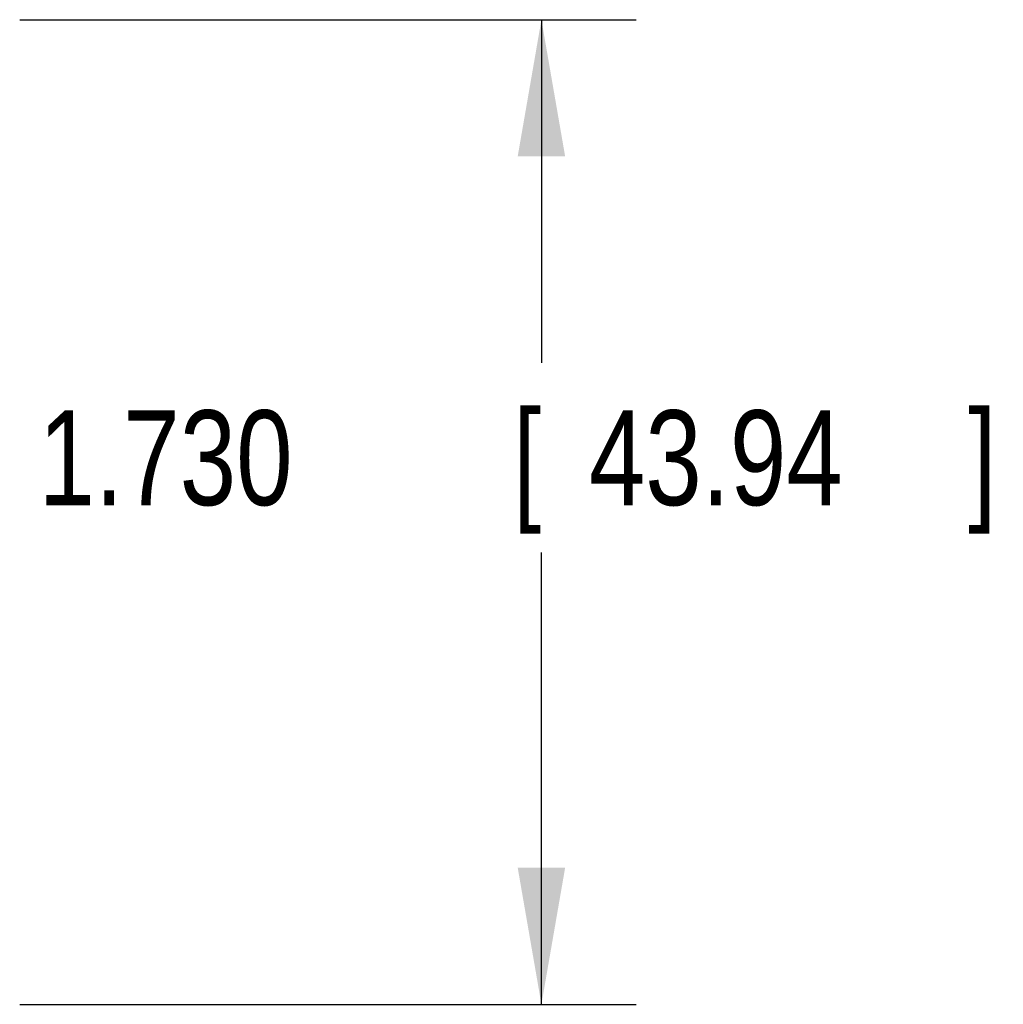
# Model space of a CAD drawing. Header units: inches. Extents: x 0 to 34, y 0 to 22.
# Tile 19 of 21: x 25.8 to 27.1, y 5.3 to 6.6. Entities that reach past the tile are written whole.
import ezdxf

# ---------------------------------------------------------------- set-up
doc = ezdxf.new("R2010")
doc.units = ezdxf.units.IN
doc.header["$LTSCALE"] = 1.87
doc.header["$MEASUREMENT"] = 0
doc.layers.get('0').update_dxf_attribs({"linetype": 'CONTINUOUS'})
doc.layers.add('DIMENSIONS', color=7, linetype='CONTINUOUS')
doc.styles.get("Standard").update_dxf_attribs({"font": 'txt', "width": 0.8})
doc.dimstyles.new('DIMSTYLE_2', dxfattribs={"dimtxt": 0.125, "dimasz": 0.18, "dimexe": 0.18, "dimexo": 0.0625, "dimgap": 0.09, "dimtad": 0, "dimtih": 1, "dimtoh": 1, "dimdec": 3, "dimlfac": 1.333333, "dimzin": 4, "dimdsep": 46, "dimtxsty": 'STANDARD', "dimblk": '_FILLED', "dimblk1": '_FILLED', "dimblk2": '_FILLED', "dimcen": 0.09, "dimadec": 0, "dimazin": 0, "dimtp": 0.01, "dimtm": 0.01, "dimtfac": 1, "dimtdec": 3, "dimtofl": 0, "dimtmove": 0, "dimatfit": 3, "dimldrblk": '_FILLED', "dimfxl": 1, "dimtolj": 1, "dimtzin": 4, "dimarcsym": 0})

# ---------------------------------------------------------------- blocks, each defined once
blk = doc.blocks.new('_FILLED')
at = {"color": 0, "linetype": 'BYBLOCK'}
blk.add_solid([(0, 0), (-1, 0.1736), (-1, -0.1736)], dxfattribs=at)
blk = doc.blocks.new('*D16')
at = {"layer": 'DIMENSIONS', "color": 2, "linetype": 'CONTINUOUS'}
for p, q in [((25.7927, 6.6408), (26.6052, 6.6408)), ((26.4802, 6.6408), (26.4802, 6.1886)), ((26.4802, 5.3433), (26.4802, 5.9386)), ((25.7927, 5.3433), (26.6052, 5.3433))]:
    blk.add_line(p, q, dxfattribs=at)
at = {"layer": 'DIMENSIONS', "color": 2, "linetype": 'CONTINUOUS', "xscale": 0.18, "yscale": 0.18, "zscale": 0.18}
for p, rotation in [((26.4802, 6.6408), 90), ((26.4802, 5.3433), 270)]:
    blk.add_blockref('_FILLED', p, dxfattribs=dict(at, rotation=rotation))
at = {"layer": 'DIMENSIONS', "color": 2, "linetype": 'CONTINUOUS', "width": 0.8}
for s, p in [('1.730', (25.8177, 6.0011)), ('[', (26.4427, 6.0011)), ('43.94', (26.5427, 6.0011)), (']', (27.0427, 6.0011))]:
    blk.add_text(s, height=0.125, dxfattribs=at).set_placement(p)

msp = doc.modelspace()

# ---------------------------------------------------------------- dimensions: what is measured, and where the dimension line sits
at = {"layer": 'DIMENSIONS', "color": 2, "linetype": 'CONTINUOUS'}
dim = msp.add_linear_dim(base=(26.48021, 6.64085), p1=(25.79271, 5.34335), p2=(25.79271, 6.64085), angle=90, dimstyle='DIMSTYLE_2', dxfattribs=at)
dim.commit()
dim.dimension.update_dxf_attribs({"geometry": '*D16', "text_midpoint": (26.48021, 6.06358), "dimtype": 160})

doc.saveas('drawing.dxf')
